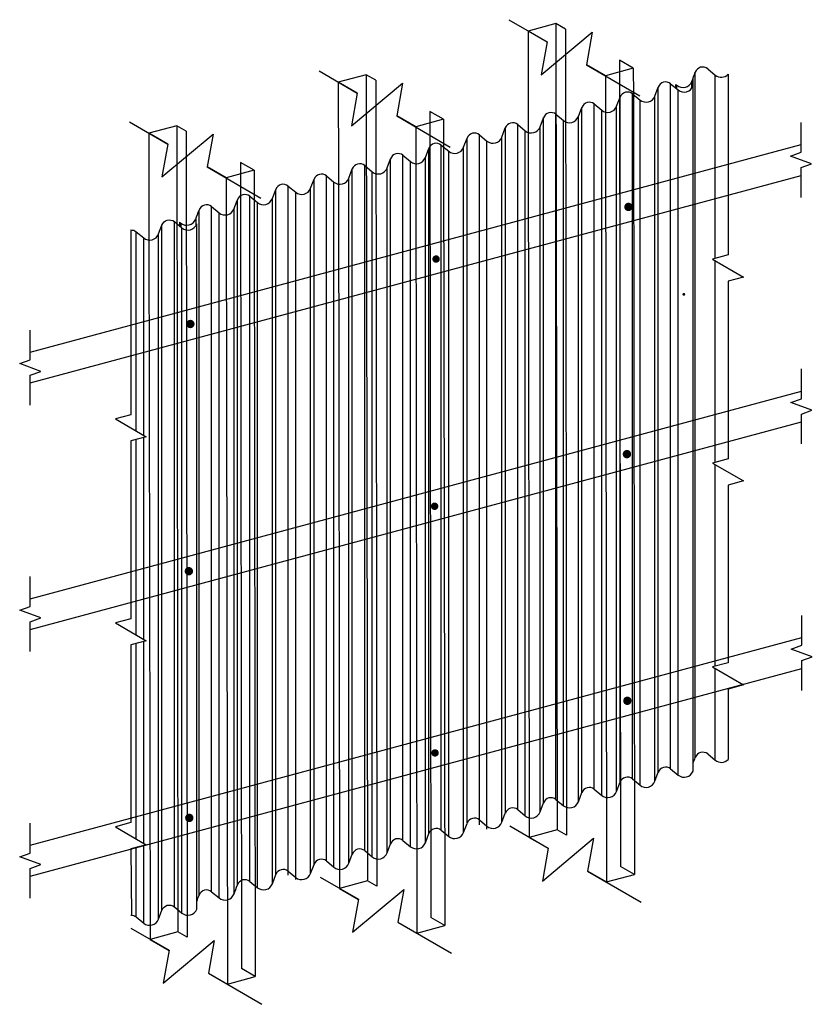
# Model space of a CAD drawing. Header units: inches. Extents: x 25731 to 27887, y -571 to 2033.
# Tile 3 of 6: x 26253 to 26307, y -5 to 61. Entities that reach past the tile are written whole.
import ezdxf

# ---------------------------------------------------------------- set-up
doc = ezdxf.new("R2010")
doc.units = ezdxf.units.IN
doc.header["$LTSCALE"] = 0.25
doc.header["$MEASUREMENT"] = 0
for name, color, linetype in [('HATCH', 8, 'Continuous'), ('OBJECTMEDIUM', 6, 'Continuous'), ('OBJECTSLIM', 18, 'Continuous'), ('OBJECTTHIN', 1, 'Continuous'), ('PANELS', 1, 'Continuous')]:
    doc.layers.add(name, color=color, linetype=linetype)
doc.layers.add('SDTL', color=6, linetype='Continuous', lineweight=25)

msp = doc.modelspace()

# ---------------------------------------------------------------- linework, layer by layer
at = {"layer": 'HATCH'}
for p, q in [((26298.715, 11.842, 76.43), (26298.715, 57.876)), ((26300.059, 45.367, 20.453), (26300.059, 57.686)), ((26297.058, 11.072, 76.43), (26297.058, 57.106)), ((26297.483, 56.752, 0.404), (26297.483, 56.995)), ((26298.484, 56.802, 0.766), (26298.484, 57.263)), ((26294.495, 10.396, 76.43), (26294.495, 56.431)), ((26296.001, 10.243, 76.43), (26296.001, 56.277)), ((26296.223, 10.841, 76.43), (26296.223, 56.875)), ((26297.564, 10.649, 76.43), (26297.564, 56.684)), ((26291.924, 9.707, 76.43), (26291.924, 55.742)), ((26293.428, 9.552, 76.43), (26293.428, 55.587)), ((26293.66, 10.165, 76.43), (26293.66, 56.199)), ((26295.001, 9.974, 76.43), (26295.001, 56.008)), ((26289.352, 9.018, 76.43), (26289.352, 55.053)), ((26291.089, 9.476, 76.43), (26291.089, 55.51)), ((26292.429, 9.285, 76.43), (26292.429, 55.319)), ((26286.784, 8.327, 76.448), (26286.784, 54.372)), ((26288.521, 8.796, 76.43), (26288.521, 54.83)), ((26289.858, 8.596, 76.43), (26289.858, 54.63)), ((26290.857, 8.863, 76.43), (26290.857, 54.898)), ((26284.21, 7.299, 76.996), (26284.21, 53.675)), ((26285.953, 8.114, 76.43), (26285.953, 54.149)), ((26287.29, 7.904, 76.448), (26287.29, 53.949)), ((26288.289, 8.183, 76.43), (26288.289, 54.217)), ((26281.638, 6.951, 76.43), (26281.638, 52.986)), ((26283.378, 7.418, 76.43), (26283.378, 53.452)), ((26284.715, 7.008, 76.778), (26284.715, 53.252)), ((26285.722, 7.504, 76.429), (26285.722, 53.537)), ((26279.067, 6.263, 76.43), (26279.067, 52.297)), ((26280.804, 6.72, 76.43), (26280.804, 52.755)), ((26282.147, 6.526, 76.448), (26282.147, 52.571)), ((26283.146, 6.805, 76.43), (26283.146, 52.839)), ((26276.496, 5.574, 76.43), (26276.496, 51.608)), ((26278.232, 6.031, 76.43), (26278.232, 52.066)), ((26279.573, 5.84, 76.43), (26279.573, 51.874)), ((26280.573, 6.109, 76.43), (26280.573, 52.143)), ((26275.661, 5.342, 76.43), (26275.661, 51.377)), ((26277.001, 5.151, 76.43), (26277.001, 51.185)), ((26278, 5.419, 76.43), (26278, 51.453)), ((26273.09, 4.653, 76.43), (26273.09, 50.688)), ((26273.925, 4.885, 76.43), (26273.925, 50.919)), ((26274.43, 4.462, 76.43), (26274.43, 50.496)), ((26275.43, 4.731, 76.43), (26275.43, 50.765)), ((26270.518, 3.964, 76.43), (26270.518, 49.999)), ((26271.353, 3.927, 76.876), (26271.353, 50.23)), ((26271.859, 3.635, 76.658), (26271.859, 49.807)), ((26272.859, 4.042, 76.43), (26272.859, 50.076)), ((26267.943, 3.274, 76.43), (26267.943, 49.309)), ((26268.778, 3.506, 76.43), (26268.778, 49.54)), ((26269.287, 3.085, 76.43), (26269.287, 49.119)), ((26270.288, 3.352, 76.43), (26270.288, 49.386)), ((26265.365, 2.584, 76.43), (26265.365, 48.618)), ((26266.2, 2.815, 76.43), (26266.2, 48.849)), ((26266.71, 2.394, 76.43), (26266.71, 48.428)), ((26267.713, 2.662, 76.43), (26267.713, 48.696)), ((26263.701, 1.803, 76.43), (26263.701, 47.837)), ((26264.127, 47.742), (26264.127, 47.481)), ((26265.135, 48.005), (26265.135, 47.544)), ((26261.137, 33.771, 22.233), (26261.137, 47.162)), ((26262.643, 0.974, 76.43), (26262.643, 47.008)), ((26262.866, 1.572, 76.43), (26262.866, 47.606)), ((26264.206, 1.38, 76.43), (26264.206, 47.415)), ((26261.643, 33.479, 22.015), (26261.643, 46.739)), ((26300.059, 31.665, 43.202), (26300.059, 45.215, 20.705)), ((26261.137, 20.069, 44.982), (26261.137, 33.196, 23.187)), ((26261.643, 19.777, 44.764), (26261.643, 33.332, 22.26)), ((26300.059, 17.963, 65.951), (26300.059, 31.514, 43.454)), ((26261.137, 6.367, 67.731), (26261.137, 19.494, 45.936)), ((26261.643, 6.075, 67.513), (26261.643, 19.63, 45.009)), ((26300.059, 11.652, 76.43), (26300.059, 17.812, 66.203)), ((26261.137, 1.128, 76.43), (26261.137, 5.793, 68.685)), ((26261.643, 0.705, 76.43), (26261.643, 5.928, 67.758))]:
    msp.add_line(p, q, dxfattribs=at)
at = {"layer": 'OBJECTMEDIUM'}
for p, q in [((26300.922, 57.735), (26300.922, 45.598)), ((26260.775, 47.277, 90), (26260.775, 34.861, 90)), ((26300.922, 45.598, 90), (26299.88, 45.319, 90)), ((26299.88, 45.319, 90), (26301.964, 44.116, 90)), ((26301.964, 44.116, 90), (26300.922, 43.837, 90)), ((26300.922, 43.837, 90), (26300.922, 31.896, 90)), ((26260.775, 34.861, 90), (26259.734, 34.581, 90)), ((26259.734, 34.581, 90), (26261.817, 33.378, 90)), ((26261.817, 33.378, 90), (26260.775, 33.099, 90)), ((26260.775, 33.099, 90), (26260.775, 21.159, 90)), ((26300.922, 31.896, 90), (26299.88, 31.617, 90)), ((26299.88, 31.617, 90), (26301.964, 30.414, 90)), ((26301.964, 30.414, 90), (26300.922, 30.135, 90)), ((26300.922, 30.135, 90), (26300.922, 18.194, 90)), ((26260.775, 21.159, 90), (26259.734, 20.88, 90)), ((26259.734, 20.88, 90), (26261.817, 19.677, 90)), ((26261.817, 19.677, 90), (26260.775, 19.397, 90)), ((26260.775, 19.397, 90), (26260.775, 7.457, 90)), ((26300.922, 18.194, 90), (26299.88, 17.915, 90)), ((26299.88, 17.915, 90), (26301.964, 16.712, 90)), ((26301.964, 16.712, 90), (26300.922, 16.433, 90)), ((26300.922, 16.433, 90), (26300.922, 11.701, 90)), ((26260.775, 7.457, 90), (26259.734, 7.178, 90)), ((26259.734, 7.178, 90), (26261.817, 5.975, 90)), ((26261.817, 5.975, 90), (26260.775, 5.696, 90)), ((26260.775, 5.696, 90), (26260.823, 1.243, 90))]:
    msp.add_line(p, q, dxfattribs=at)
at = {"layer": 'OBJECTSLIM'}
for points, const_width in [([(26294.364, 48.824, -1), (26294.083, 48.824, -1)], 0.281), ([(26281.419, 45.323, -1), (26281.169, 45.323, -1)], 0.25), ([(26264.919, 40.959, -1), (26264.638, 40.959, -1)], 0.281), ([(26294.263, 32.215, -1), (26293.981, 32.215, -1)], 0.281), ([(26281.318, 28.714, -1), (26281.068, 28.714, -1)], 0.25), ([(26264.818, 24.35, -1), (26264.537, 24.35, -1)], 0.281), ([(26294.29, 15.642, -1), (26294.009, 15.642, -1)], 0.281), ([(26281.346, 12.141, -1), (26281.096, 12.141, -1)], 0.25), ([(26264.846, 7.777, -1), (26264.565, 7.777, -1)], 0.281)]:
    msp.add_lwpolyline(points, format="xyb", close=True, dxfattribs=dict(at, const_width=const_width))
at = {"layer": 'OBJECTSLIM', "const_width": 0.0938, "elevation": 90}
msp.add_lwpolyline([(26297.993, 42.953, -1), (26297.899, 42.953, -1)], format="xyb", close=True, dxfattribs=at)
at = {"layer": 'OBJECTTHIN'}
for p, q in [((26297.406, 56.815, 0.403), (26297.406, 57.058)), ((26298.564, 10.918, 90), (26298.564, 57.472, 12.707)), ((26264.057, 47.801), (26264.057, 47.54)), ((26265.206, 1.649, 76.43), (26265.206, 47.684))]:
    msp.add_line(p, q, dxfattribs=at)
at = {"layer": 'PANELS'}
for p, q in [((26299.55, 58.107), (26300.059, 57.686)), ((26297.058, 57.106), (26297.564, 56.684)), ((26297.406, 57.058), (26297.477, 57)), ((26294.495, 56.431), (26295.001, 56.008)), ((26296.001, 56.277), (26296.223, 56.875)), ((26291.924, 55.742), (26292.429, 55.319)), ((26293.428, 55.587), (26293.66, 56.199)), ((26289.352, 55.053), (26289.858, 54.63)), ((26290.857, 54.898), (26291.089, 55.51)), ((26286.781, 54.364), (26287.287, 53.941)), ((26288.286, 54.209), (26288.518, 54.822)), ((26284.21, 53.675), (26284.715, 53.252)), ((26285.715, 53.521), (26285.946, 54.133)), ((26281.638, 52.986), (26282.144, 52.563)), ((26283.143, 52.831), (26283.375, 53.444)), ((26279.067, 52.297), (26279.573, 51.874)), ((26280.573, 52.143), (26280.804, 52.755)), ((26276.496, 51.608), (26277.001, 51.185)), ((26278, 51.453), (26278.232, 52.066)), ((26275.43, 50.765), (26275.661, 51.377)), ((26272.859, 50.076), (26273.09, 50.688)), ((26273.925, 50.919), (26274.43, 50.496)), ((26270.288, 49.386), (26270.518, 49.999)), ((26271.353, 50.23), (26271.859, 49.807)), ((26268.778, 49.54), (26269.287, 49.119)), ((26266.2, 48.849), (26266.71, 48.428)), ((26264.057, 47.801), (26264.127, 47.742)), ((26299.55, 12.073, 90), (26300.059, 11.652, 90)), ((26296.001, 10.243, 90), (26296.223, 10.841, 90)), ((26297.058, 11.072, 90), (26297.564, 10.649, 90)), ((26293.428, 9.552, 90), (26293.66, 10.165, 90)), ((26294.495, 10.396, 90), (26295.001, 9.974, 90)), ((26290.857, 8.863, 90), (26291.089, 9.476, 90)), ((26291.924, 9.707, 90), (26292.429, 9.285, 90)), ((26288.286, 8.174, 90), (26288.518, 8.787, 90)), ((26289.352, 9.018, 90), (26289.858, 8.596, 90)), ((26285.715, 7.487, 90), (26285.946, 8.098, 90)), ((26286.781, 8.329, 90), (26287.287, 7.907, 90)), ((26283.143, 6.796, 90), (26283.375, 7.409, 90)), ((26284.21, 7.64, 90), (26284.715, 7.218, 90)), ((26280.573, 6.109, 90), (26280.804, 6.72, 90)), ((26281.638, 6.951, 90), (26282.144, 6.529, 90)), ((26278, 5.419, 90), (26278.232, 6.031, 90)), ((26279.067, 6.263, 90), (26279.573, 5.84, 90)), ((26275.43, 4.731, 90), (26275.661, 5.342, 90)), ((26276.496, 5.574, 90), (26277.001, 5.151, 90)), ((26272.859, 4.042, 90), (26273.09, 4.653, 90)), ((26273.925, 4.885, 90), (26274.43, 4.462, 90)), ((26271.353, 4.196, 90), (26271.859, 3.773, 90)), ((26268.778, 3.506, 90), (26269.287, 3.085, 90)), ((26270.288, 3.352, 90), (26270.518, 3.964, 90)), ((26266.2, 2.815, 90), (26266.71, 2.394, 90))]:
    msp.add_line(p, q, dxfattribs=at)
msp.add_lwpolyline([(26260.775, 47.277, -0.182832), (26261.137, 47.162), (26261.643, 46.739, 0.520017), (26262.643, 47.008), (26262.866, 47.606, -0.510612), (26263.701, 47.837), (26264.206, 47.415, 0.520017), (26265.206, 47.684)], format="xyb", dxfattribs=at)
at = {"layer": 'PANELS', "elevation": 90}
msp.add_lwpolyline([(26260.775, 1.242, -0.182832), (26261.137, 1.128), (26261.643, 0.705, 0.520017), (26262.643, 0.974), (26262.866, 1.572, -0.510612), (26263.701, 1.803), (26264.206, 1.38, 0.520017), (26265.206, 1.649)], format="xyb", dxfattribs=at)
at = {"layer": 'PANELS'}
for centre, radius, start, end in [((26299.216, 57.689), 0.535, 51.37358, 159.57121), ((26225.453, 85.087), 78.153, 339.14378, 339.62356), ((26300.464, 58.177), 0.636, 230.45491, 316.0147), ((26296.725, 56.688), 0.535, 51.37358, 159.57121), ((26297.887, 57.491), 0.64, 230.15635, 339.14378), ((26297.97, 57.169), 0.632, 230.10509, 340.00579), ((26294.162, 56.01), 0.537, 51.6643, 159.2805), ((26295.406, 56.493), 0.632, 230.10509, 340.00579), ((26291.591, 55.321), 0.537, 51.6643, 159.2805), ((26292.835, 55.804), 0.632, 230.10509, 339.89491), ((26289.02, 54.632), 0.537, 51.6643, 159.2805), ((26286.448, 53.943), 0.536, 51.62933, 159.31547), ((26290.263, 55.115), 0.632, 230.10509, 339.89491), ((26283.877, 53.254), 0.537, 51.6643, 159.2805), ((26287.692, 54.426), 0.632, 230.10509, 339.89491), ((26281.305, 52.565), 0.536, 51.62933, 159.31547), ((26285.121, 53.737), 0.632, 230.10509, 340.00579), ((26278.734, 51.876), 0.537, 51.6643, 159.2805), ((26282.55, 53.048), 0.632, 230.10509, 339.89491), ((26276.163, 51.187), 0.536, 51.62933, 159.31547), ((26279.978, 52.359), 0.632, 230.10509, 340.00579), ((26273.592, 50.498), 0.536, 51.62933, 159.31547), ((26277.407, 51.67), 0.632, 230.10509, 339.89491), ((26271.02, 49.81), 0.536, 51.56113, 159.38367), ((26274.836, 50.981), 0.632, 230.10509, 340.00579), ((26268.444, 49.123), 0.534, 51.32124, 159.62356), ((26272.264, 50.292), 0.632, 230.10509, 340.00579), ((26265.866, 48.432), 0.534, 51.32124, 159.62356), ((26194.681, 76.52), 78.153, 339.14378, 339.62356), ((26269.692, 49.61), 0.636, 230.45491, 339.43421), ((26192.103, 75.83), 78.153, 339.14378, 339.62356), ((26267.115, 48.924), 0.64, 230.15635, 339.14378), ((26264.537, 48.233), 0.64, 230.15635, 339.14378), ((26299.216, 11.655, 90), 0.535, 51.37358, 159.57121), ((26225.453, 39.053, 90), 78.153, 339.30778, 339.62356), ((26300.464, 12.142, 90), 0.636, 230.45491, 316.0147), ((26296.725, 10.654, 90), 0.535, 51.37358, 159.57121), ((26297.97, 11.135, 90), 0.632, 230.10509, 340.00579), ((26294.162, 9.975, 90), 0.537, 51.6643, 159.2805), ((26295.406, 10.459, 90), 0.632, 230.10509, 340.00579), ((26291.591, 9.286, 90), 0.537, 51.6643, 159.2805), ((26292.835, 9.77, 90), 0.632, 230.10509, 339.89491), ((26289.02, 8.597, 90), 0.537, 51.6643, 159.2805), ((26290.263, 9.081, 90), 0.632, 230.10509, 339.89491), ((26286.448, 7.909, 90), 0.536, 51.62933, 159.31547), ((26287.692, 8.392, 90), 0.632, 230.10509, 339.89491), ((26283.877, 7.219, 90), 0.537, 51.6643, 159.2805), ((26285.121, 7.703, 90), 0.632, 230.10509, 340.00579), ((26281.305, 6.531, 90), 0.536, 51.62933, 159.31547), ((26282.55, 7.014, 90), 0.632, 230.10509, 339.89491), ((26278.734, 5.842, 90), 0.537, 51.6643, 159.2805), ((26279.978, 6.325, 90), 0.632, 230.10509, 340.00579), ((26276.163, 5.153, 90), 0.536, 51.62933, 159.31547), ((26277.407, 5.636, 90), 0.632, 230.10509, 339.89491), ((26273.592, 4.464, 90), 0.536, 51.62933, 159.31547), ((26274.836, 4.947, 90), 0.632, 230.10509, 340.00579), ((26271.02, 3.776, 90), 0.536, 51.56113, 159.38367), ((26272.264, 4.258, 90), 0.632, 230.10509, 340.00579), ((26268.444, 3.088, 90), 0.534, 51.32124, 159.62356), ((26269.692, 3.575, 90), 0.636, 230.45491, 339.43421), ((26265.866, 2.398, 90), 0.534, 51.32124, 159.62356), ((26267.115, 2.89, 90), 0.64, 230.15635, 339.14378), ((26194.681, 30.486, 90), 78.153, 339.14378, 339.62356), ((26192.103, 29.795, 90), 78.153, 339.29081, 339.62356)]:
    msp.add_arc(centre, radius, start, end, dxfattribs=at)
at = {"layer": 'SDTL'}
for p, q in [((26289.35, 61.142), (26287.476, 60.637)), ((26289.992, 60.773), (26289.35, 61.142)), ((26289.35, 61.142), (26289.432, 6.97)), ((26288.75, 59.904), (26287.476, 60.637)), ((26287.476, 60.637), (26287.483, 54.475)), ((26289.992, 60.773), (26290.055, 6.611)), ((26292.675, 57.643), (26291.401, 58.377)), ((26294.55, 58.148), (26293.631, 58.677)), ((26293.631, 58.677), (26293.694, 4.516)), ((26276.597, 57.709), (26274.723, 57.205)), ((26277.239, 57.34), (26276.597, 57.709)), ((26276.597, 57.709), (26276.679, 3.537)), ((26294.55, 58.148), (26292.675, 57.643)), ((26292.675, 57.643), (26292.677, 55.874)), ((26294.55, 58.148), (26294.552, 56.378)), ((26275.997, 56.471), (26274.723, 57.205)), ((26274.723, 57.205), (26274.73, 51.043)), ((26277.239, 57.34), (26277.302, 3.179)), ((26294.552, 56.378), (26294.628, 3.978)), ((26292.677, 55.874), (26292.757, 3.471)), ((26279.923, 54.211), (26278.648, 54.944)), ((26281.797, 54.715), (26280.878, 55.245)), ((26280.878, 55.245), (26280.941, 1.083)), ((26263.86, 54.281), (26261.986, 53.777)), ((26264.502, 53.912), (26263.86, 54.281)), ((26263.86, 54.281), (26263.942, 0.109)), ((26281.797, 54.715), (26279.923, 54.211)), ((26281.797, 54.715), (26281.799, 52.946)), ((26287.483, 54.475), (26287.558, 6.465)), ((26261.986, 53.777), (26261.993, 47.615)), ((26263.26, 53.043), (26261.986, 53.777)), ((26264.502, 53.912), (26264.565, -0.249)), ((26279.923, 54.211), (26279.925, 52.441)), ((26254.013, 39.071), (26305.822, 53.016)), ((26281.799, 52.946), (26281.875, 0.545)), ((26279.925, 52.441), (26280.005, 0.039)), ((26269.06, 51.287), (26268.141, 51.816)), ((26268.141, 51.816), (26268.204, -2.345)), ((26254.013, 37), (26305.825, 50.946)), ((26267.185, 50.782), (26265.911, 51.516)), ((26269.06, 51.287), (26267.185, 50.782)), ((26269.06, 51.287), (26269.062, 49.517)), ((26274.73, 51.043), (26274.805, 3.033)), ((26267.185, 50.782), (26267.187, 49.013)), ((26267.187, 49.013), (26267.267, -3.39)), ((26269.062, 49.517), (26269.138, -2.883)), ((26261.993, 47.615), (26262.068, -0.396)), ((26254.013, 22.502), (26305.848, 36.454)), ((26254.013, 20.431), (26305.851, 34.383)), ((26254.013, 5.933), (26305.874, 19.891)), ((26254.013, 3.861), (26305.877, 17.821)), ((26289.432, 6.97), (26287.558, 6.465)), ((26290.055, 6.611), (26289.432, 6.97)), ((26287.558, 6.465), (26288.832, 5.732)), ((26291.483, 4.205), (26292.757, 3.471)), ((26292.757, 3.471), (26294.632, 3.976)), ((26294.632, 3.976), (26293.694, 4.516)), ((26276.679, 3.537), (26274.805, 3.033)), ((26277.302, 3.179), (26276.679, 3.537)), ((26274.805, 3.033), (26276.079, 2.299)), ((26278.73, 0.772), (26280.005, 0.039)), ((26281.879, 0.543), (26280.941, 1.083)), ((26263.942, 0.109), (26262.068, -0.396)), ((26264.565, -0.249), (26263.942, 0.109)), ((26280.005, 0.039), (26281.879, 0.543)), ((26262.068, -0.396), (26263.342, -1.129)), ((26269.142, -2.885), (26268.204, -2.345)), ((26265.993, -2.656), (26267.267, -3.39)), ((26267.267, -3.39), (26269.142, -2.885))]:
    msp.add_line(p, q, dxfattribs=at)
at = {"layer": 'SDTL', "linetype": 'Continuous'}
for p, q in [((26305.822, 52.496), (26305.822, 54.501)), ((26305.114, 52.238), (26305.822, 52.496)), ((26306.531, 51.723), (26305.114, 52.238)), ((26305.822, 51.465), (26306.531, 51.723)), ((26305.822, 49.46), (26305.822, 51.465)), ((26254.013, 38.552), (26254.013, 40.556)), ((26253.305, 38.294), (26254.013, 38.552)), ((26254.722, 37.778), (26253.305, 38.294)), ((26254.013, 37.52), (26254.722, 37.778)), ((26305.848, 35.934), (26305.848, 37.938)), ((26254.014, 35.516), (26254.013, 37.52)), ((26305.139, 35.676), (26305.848, 35.934)), ((26306.556, 35.16), (26305.139, 35.676)), ((26305.848, 34.902), (26306.556, 35.16)), ((26305.848, 32.898), (26305.848, 34.902)), ((26254.013, 21.982), (26254.013, 23.987)), ((26253.305, 21.724), (26254.013, 21.982)), ((26254.722, 21.209), (26253.305, 21.724)), ((26254.013, 20.951), (26254.722, 21.209)), ((26305.874, 19.371), (26305.874, 21.376)), ((26254.014, 18.946), (26254.013, 20.951)), ((26305.165, 19.113), (26305.874, 19.371)), ((26306.582, 18.598), (26305.165, 19.113)), ((26305.874, 18.34), (26306.582, 18.598)), ((26305.874, 16.335), (26305.874, 18.34)), ((26254.013, 5.413), (26254.013, 7.417)), ((26253.305, 5.155), (26254.013, 5.413)), ((26254.722, 4.639), (26253.305, 5.155)), ((26254.013, 4.381), (26254.722, 4.639)), ((26254.014, 2.377), (26254.013, 4.381))]:
    msp.add_line(p, q, dxfattribs=at)
for points in [[(26286.177, 61.405), (26288.751, 59.91), (26288.356, 57.705), (26291.795, 60.575), (26291.4, 58.371), (26294.995, 56.283)], [(26273.424, 57.973), (26275.998, 56.477), (26275.603, 54.273), (26279.042, 57.143), (26278.647, 54.938), (26282.242, 52.85)], [(26260.687, 54.545), (26263.261, 53.049), (26262.866, 50.845), (26266.305, 53.714), (26265.91, 51.51), (26269.505, 49.422)], [(26286.259, 7.233), (26288.833, 5.738), (26288.438, 3.533), (26291.877, 6.403), (26291.482, 4.199), (26295.077, 2.11)], [(26273.506, 3.801), (26276.08, 2.305), (26275.685, 0.101), (26279.124, 2.971), (26278.729, 0.766), (26282.324, -1.322)], [(26260.769, 0.373), (26263.343, -1.123), (26262.948, -3.327), (26266.387, -0.458), (26265.992, -2.662), (26269.587, -4.75)]]:
    msp.add_lwpolyline(points, dxfattribs=at)

doc.saveas('drawing.dxf')
